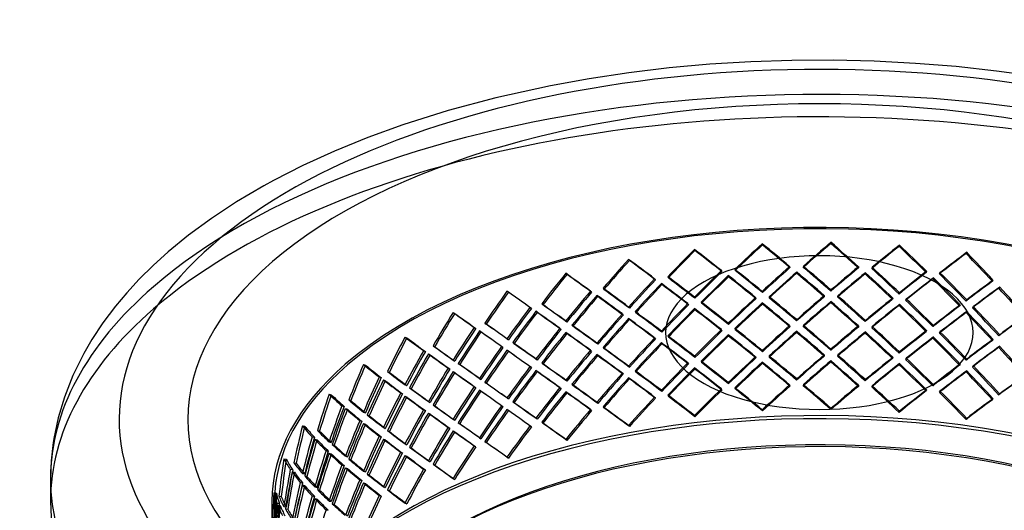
# Model space of a CAD drawing. Header units: millimetres. Extents: x -852 to 852, y -751 to 649.
# Tile 3 of 8: x -822 to 190, y 145 to 649. Entities that reach past the tile are written whole.
import ezdxf

# ---------------------------------------------------------------- set-up
doc = ezdxf.new("R2010")
doc.units = ezdxf.units.MM
doc.layers.add('HIDDEN', color=7, linetype='Continuous')
doc.layers.add('THICK', color=7, linetype='Continuous')

msp = doc.modelspace()

# ---------------------------------------------------------------- linework, layer by layer
at = {"layer": 'HIDDEN'}
for p, q in [((-58.8, 418.8), (-58.5, 417.6)), ((11.8, 420.3), (11.7, 419.1)), ((82.2, 417.4), (81.8, 416.1)), ((-128.4, 412.9), (-127.9, 411.7)), ((151.3, 410), (150.6, 408.8)), ((-196.1, 402.7), (-195.2, 401.6)), ((-30.6, 395.5), (-30.3, 394.2)), ((-16.5, 395.8), (-16.6, 394.5)), ((40, 395.2), (40, 393.9)), ((54.1, 394.6), (53.7, 393.3)), ((-260.6, 388.4), (-259.4, 387.3)), ((-155.8, 384.9), (-155.2, 383.7)), ((-100.8, 391.3), (-100.2, 390.1)), ((-93.6, 386), (-93.4, 384.8)), ((-86.8, 392.5), (-86.6, 391.3)), ((-23.4, 389.7), (-23.4, 388.5)), ((47.3, 389), (46.9, 387.7)), ((110, 390.4), (109.7, 389.2)), ((123.8, 389), (123.2, 387.8)), ((-169.3, 382.8), (-168.4, 381.7)), ((-162.4, 378), (-161.8, 376.7)), ((117.1, 383.8), (116.5, 382.6)), ((178.3, 381.4), (177.6, 380.2)), ((-321, 370.1), (-319.6, 369)), ((-235.2, 370.1), (-234.1, 369)), ((-228.6, 365.7), (-227.7, 364.5)), ((-222.3, 373), (-221.5, 371.8)), ((-58.8, 369.9), (-58.5, 368.6)), ((-51.7, 364.3), (-51.7, 363)), ((4.9, 365.4), (4.9, 364.2)), ((11.8, 371.3), (11.7, 370.1)), ((18.9, 365.3), (18.5, 364.1)), ((82.2, 368.4), (81.8, 367.1)), ((185.2, 374.3), (184.2, 373.1)), ((-285.3, 357), (-284.2, 355.9)), ((-135.1, 357.2), (-134.5, 356)), ((-128.4, 364), (-127.9, 362.7)), ((-121.5, 358.8), (-121.2, 357.6)), ((-65.6, 363.5), (-65.3, 362.3)), ((-58.8, 358), (-58.5, 356.7)), ((11.8, 359.5), (11.7, 358.2)), ((75.4, 362.9), (75, 361.7)), ((82.2, 356.5), (81.8, 355.3)), ((89.2, 361.9), (88.6, 360.7)), ((144.7, 356), (144, 354.8)), ((151.3, 361), (150.6, 359.8)), ((158.1, 354.1), (157.2, 353)), ((-376.4, 348.1), (-374.7, 347.2)), ((-297.4, 353.4), (-296, 352.3)), ((-291.2, 349.3), (-290.1, 348.2)), ((-202.5, 346.6), (-201.6, 345.4)), ((-196.1, 353.8), (-195.2, 352.6)), ((-189.4, 349), (-188.8, 347.8)), ((-128.4, 352.1), (-127.9, 350.9)), ((151.3, 349.2), (150.6, 348)), ((-343.8, 337.2), (-342.4, 336.2)), ((-260.6, 339.4), (-259.4, 338.3)), ((-254.3, 335.1), (-253.4, 333.9)), ((-196.1, 341.9), (-195.2, 340.7)), ((-93.6, 337), (-93.4, 335.8)), ((-30.6, 334.6), (-30.3, 333.4)), ((-23.4, 340.7), (-23.4, 339.5)), ((-16.5, 334.9), (-16.6, 333.7)), ((40, 334.3), (40, 333.1)), ((47.3, 340), (46.9, 338.7)), ((117.1, 334.8), (116.5, 333.6)), ((-354.9, 332.8), (-353.2, 331.9)), ((-349.2, 329.2), (-347.8, 328.1)), ((-266.7, 331.8), (-265.5, 330.7)), ((-260.6, 327.5), (-259.4, 326.4)), ((-162.4, 329), (-161.8, 327.8)), ((-155.8, 324), (-155.2, 322.8)), ((-100.8, 330.5), (-100.2, 329.3)), ((-93.6, 325.2), (-93.4, 323.9)), ((-86.8, 331.7), (-86.6, 330.4)), ((-23.4, 328.9), (-23.4, 327.6)), ((47.3, 328.1), (46.9, 326.9)), ((54.1, 333.7), (53.7, 332.5)), ((110, 329.6), (109.7, 328.4)), ((123.8, 328.1), (123.2, 326.9)), ((185.2, 325.3), (184.2, 324.1)), ((-425.8, 322.9), (-423.9, 322.1)), ((-396.9, 313.9), (-395.2, 313)), ((-321, 321.1), (-319.6, 320.1)), ((-315.1, 317.2), (-314, 316.1)), ((-228.6, 316.7), (-227.7, 315.5)), ((-169.3, 322), (-168.4, 320.8)), ((-162.4, 317.1), (-161.8, 315.9)), ((117.1, 322.9), (116.5, 321.7)), ((178.3, 320.5), (177.6, 319.3)), ((-406.8, 308.9), (-404.9, 308.1)), ((-401.8, 305.5), (-400.1, 304.6)), ((-326.6, 313.2), (-325.2, 312.2)), ((-321, 309.2), (-319.6, 308.2)), ((-235.2, 309.3), (-234.1, 308.2)), ((-228.6, 304.8), (-227.7, 303.6)), ((-222.3, 312.1), (-221.5, 311)), ((-58.8, 309), (-58.5, 307.8)), ((4.9, 304.6), (4.9, 303.3)), ((11.8, 310.5), (11.7, 309.2)), ((18.9, 304.4), (18.5, 303.2)), ((82.2, 307.5), (81.8, 306.3)), ((185.2, 313.4), (184.2, 312.3)), ((-468.5, 294.8), (-466.4, 294.1)), ((-376.4, 299.2), (-374.7, 298.2)), ((-371.1, 295.6), (-369.6, 294.6)), ((-291.2, 300.3), (-290.1, 299.2)), ((-285.3, 296.2), (-284.2, 295.1)), ((-135.1, 296.4), (-134.5, 295.2)), ((-128.4, 303.1), (-127.9, 301.9)), ((-121.5, 298), (-121.2, 296.7)), ((-65.6, 302.7), (-65.3, 301.4)), ((-58.8, 297.1), (-58.5, 295.9)), ((-51.7, 303.4), (-51.7, 302.2)), ((11.8, 298.6), (11.7, 297.4)), ((75.4, 302.1), (75, 300.8)), ((82.2, 295.6), (81.8, 294.4)), ((89.2, 301), (88.6, 299.8)), ((144.7, 295.1), (144, 293.9)), ((151.3, 300.2), (150.6, 299)), ((-443.7, 287.5), (-441.9, 286.7)), ((-381.5, 290.9), (-379.8, 290)), ((-376.4, 287.3), (-374.7, 286.4)), ((-297.4, 292.5), (-296, 291.5)), ((-291.2, 288.5), (-290.1, 287.4)), ((-202.5, 285.8), (-201.6, 284.6)), ((-196.1, 292.9), (-195.2, 291.7)), ((-189.4, 288.2), (-188.8, 287)), ((-128.4, 291.2), (-127.9, 290)), ((151.3, 288.3), (150.6, 287.1)), ((158.1, 293.3), (157.2, 292.1)), ((-452.3, 281.9), (-450.2, 281.2)), ((-447.9, 278.8), (-446, 278)), ((-425.8, 273.9), (-423.9, 273.1)), ((-349.2, 280.2), (-347.8, 279.2)), ((-343.8, 276.4), (-342.4, 275.3)), ((-260.6, 278.5), (-259.4, 277.4)), ((-254.3, 274.2), (-253.4, 273.1)), ((-196.1, 281), (-195.2, 279.9)), ((-93.6, 276.2), (-93.4, 274.9)), ((-30.6, 273.8), (-30.3, 272.5)), ((-23.4, 279.9), (-23.4, 278.6)), ((-16.5, 274.1), (-16.6, 272.8)), ((40, 273.5), (40, 272.2)), ((47.3, 279.1), (46.9, 277.9)), ((117.1, 273.9), (116.5, 272.7)), ((-503.8, 264.2), (-501.6, 263.6)), ((-430.3, 265.4), (-428.4, 264.6)), ((-421.1, 270.7), (-419.4, 269.7)), ((-354.9, 272), (-353.2, 271.1)), ((-349.2, 268.3), (-347.8, 267.3)), ((-266.7, 271), (-265.5, 269.9)), ((-260.6, 266.7), (-259.4, 265.6)), ((-162.4, 268.1), (-161.8, 266.9)), ((-155.8, 263.2), (-155.2, 262)), ((-100.8, 269.6), (-100.2, 268.4)), ((-86.8, 270.8), (-86.6, 269.6)), ((54.1, 272.9), (53.7, 271.6)), ((110, 268.7), (109.7, 267.5)), ((123.8, 267.3), (123.2, 266.1)), ((185.2, 264.4), (184.2, 263.3)), ((-483.6, 258.3), (-481.5, 257.6)), ((-425.8, 262), (-423.9, 261.2)), ((-401.8, 256.6), (-400.1, 255.6)), ((-396.9, 253.1), (-395.2, 252.1)), ((-321, 260.2), (-319.6, 259.2)), ((-315.1, 256.3), (-314, 255.2)), ((-228.6, 255.8), (-227.7, 254.7)), ((-169.3, 261.1), (-168.4, 260)), ((178.3, 259.7), (177.6, 258.5)), ((-490.6, 252.2), (-488.4, 251.6)), ((-487, 249.4), (-485, 248.7)), ((-468.5, 245.8), (-466.4, 245.1)), ((-464.5, 242.8), (-462.6, 242)), ((-406.8, 248), (-404.9, 247.2)), ((-401.8, 244.7), (-400.1, 243.8)), ((-326.6, 252.3), (-325.2, 251.3)), ((-321, 248.4), (-319.6, 247.3)), ((-235.2, 248.4), (-234.1, 247.3)), ((-222.3, 251.3), (-221.5, 250.1)), ((-58.8, 248.1), (-58.5, 246.9)), ((11.8, 249.6), (11.7, 248.4)), ((82.2, 246.7), (81.8, 245.4)), ((-472.3, 237), (-470.2, 236.3)), ((-468.5, 233.9), (-466.4, 233.2)), ((-376.4, 238.3), (-374.7, 237.4)), ((-371.1, 234.7), (-369.6, 233.7)), ((-291.2, 239.5), (-290.1, 238.4)), ((-285.3, 235.3), (-284.2, 234.2)), ((-128.4, 242.3), (-127.9, 241)), ((151.3, 239.3), (150.6, 238.1)), ((-531.2, 231.6), (-528.9, 231.2)), ((-515.8, 226.9), (-513.5, 226.3)), ((-447.9, 229.8), (-446, 229)), ((-443.7, 226.6), (-441.9, 225.8)), ((-381.5, 230.1), (-379.8, 229.1)), ((-376.4, 226.4), (-374.7, 225.5)), ((-297.4, 231.7), (-296, 230.6)), ((-196.1, 232), (-195.2, 230.9)), ((-521.2, 220.4), (-518.9, 220)), ((-518.5, 217.8), (-516.2, 217.2)), ((-503.8, 215.2), (-501.6, 214.6)), ((-500.6, 212.4), (-498.5, 211.8)), ((-452.3, 221), (-450.2, 220.3)), ((-447.9, 218), (-446, 217.1)), ((-425.8, 213.1), (-423.9, 212.2)), ((-349.2, 219.3), (-347.8, 218.3)), ((-343.8, 215.5), (-342.4, 214.5)), ((-260.6, 217.7), (-259.4, 216.6)), ((-506.8, 206.2), (-504.6, 205.6)), ((-503.8, 203.3), (-501.6, 202.8)), ((-430.3, 204.5), (-428.4, 203.7)), ((-421.1, 209.8), (-419.4, 208.9)), ((-354.9, 211.1), (-353.2, 210.2)), ((-550.2, 197.6), (-547.8, 197.3)), ((-539.8, 193.7), (-537.5, 193.2)), ((-487, 200.4), (-485, 199.7)), ((-483.6, 197.4), (-481.5, 196.8)), ((-425.8, 201.2), (-423.9, 200.4)), ((-401.8, 195.7), (-400.1, 194.8)), ((-396.9, 192.2), (-395.2, 191.3)), ((-321, 199.4), (-319.6, 198.4)), ((-543.6, 186.9), (-541.2, 186.6)), ((-541.7, 184.4), (-539.4, 184)), ((-531.2, 182.6), (-528.9, 182.2)), ((-490.6, 191.3), (-488.4, 190.8)), ((-487, 188.5), (-485, 187.9)), ((-468.5, 184.9), (-466.4, 184.2)), ((-406.8, 187.2), (-404.9, 186.4)), ((-533.4, 173.5), (-531.1, 173)), ((-528.8, 180.1), (-526.6, 179.5)), ((-472.3, 176.1), (-470.2, 175.4)), ((-468.5, 173.1), (-466.4, 172.4)), ((-464.5, 182), (-462.6, 181.1)), ((-376.4, 177.4), (-374.7, 176.5)), ((-560.5, 162.7), (-558, 162.6)), ((-531.2, 170.8), (-528.9, 170.4)), ((-518.5, 168.8), (-516.2, 168.2)), ((-515.8, 166), (-513.5, 165.5)), ((-447.9, 169), (-446, 168.2)), ((-443.7, 165.8), (-441.9, 164.9)), ((-562.5, 154.2), (-562.5, 118.7)), ((-560, 154.2), (-560, 118.8)), ((-557.5, 152.2), (-555, 152.1)), ((-555.4, 159.2), (-552.9, 158.9)), ((-521.2, 159.5), (-518.9, 159.1)), ((-518.5, 156.9), (-516.2, 156.4)), ((-503.8, 154.3), (-501.6, 153.8)), ((-452.3, 160.1), (-450.2, 159.5)), ((-425.8, 152.2), (-423.9, 151.4)), ((-556.4, 149.9), (-554, 149.6)), ((-550.2, 148.6), (-547.8, 148.4)), ((-548.7, 146.2), (-546.3, 145.8)), ((-506.8, 145.3), (-504.6, 144.8)), ((-500.6, 151.6), (-498.5, 150.9))]:
    msp.add_line(p, q, dxfattribs=at)
for centre, major_axis, ratio, start_param, end_param in [((0, 177.1), (790, 0), 0.5, 1.047198, 2.617994), ((0, 154.2), (790, 0), 0.5, 0, 2.617994), ((0, 154.2), (-562.5, 0), 0.5, -3.141592, -0.523599), ((0, 154.2), (560, 0), 0.5, 0, 2.617994), ((0, 139.1), (534.8, 563.6), 0.309543, 1.360166, 1.410459), ((0, 139.1), (532.4, 561.1), 0.309543, 1.360166, 1.410684), ((0, 139.1), (550.1, -521.9), 0.225332, 1.835853, 1.886147), ((0, 139.1), (547.6, -519.6), 0.225332, 1.835629, 1.886147), ((0, 139.1), (542.4, 536.7), 0.259511, 1.298477, 1.348995), ((0, 139.1), (544.8, 539.1), 0.259511, 1.298477, 1.348771), ((0, 139.1), (539.4, -545), 0.276347, 1.771653, 1.822171), ((0, 139.1), (541.8, -547.5), 0.276347, 1.771878, 1.822171), ((0, 139.1), (549.8, 510.7), 0.207978, 1.233352, 1.28387), ((0, 139.1), (552.3, 513), 0.207978, 1.233352, 1.283645), ((0, 139.1), (528.4, -568.9), 0.325914, 1.711115, 1.761633), ((0, 139.1), (530.8, -571.4), 0.325914, 1.71134, 1.761633), ((0, 139.1), (521.8, 586.5), 0.358228, 1.418353, 1.468646), ((0, 139.1), (519.5, 583.9), 0.358228, 1.418353, 1.468871), ((0, 139.1), (556, -494.6), 0.172706, 1.90333, 1.953623), ((0, 139.1), (553.5, -492.4), 0.172706, 1.903105, 1.953623), ((0, 139.1), (555, 482.9), 0.154777, 1.16466, 1.215178), ((0, 139.1), (557.5, 485), 0.154777, 1.16466, 1.214953), ((0, 139.1), (514.4, -591.3), 0.37418, 1.654144, 1.704661), ((0, 139.1), (516.7, -593.9), 0.37418, 1.654368, 1.704661), ((0, 139.1), (505.5, 608.2), 0.405691, 1.472775, 1.523068), ((0, 139.1), (503.3, 605.5), 0.405691, 1.472775, 1.523293), ((0, 139.1), (559.8, -465.3), 0.118307, 1.974571, 2.024865), ((0, 139.1), (557.3, -463.2), 0.118307, 1.974347, 2.024865), ((0, 90.1), (534.8, 563.6), 0.309543, 1.309873, 1.360166), ((0, 90.1), (541.8, -547.5), 0.276347, 1.822171, 1.872464), ((0, 90.1), (544.8, 539.1), 0.259511, 1.248184, 1.298477), ((0, 90.1), (530.8, -571.4), 0.325914, 1.761633, 1.811927), ((0, 139.1), (485.5, 628.7), 0.451997, 1.522942, 1.573235), ((0, 139.1), (483.3, 625.9), 0.451997, 1.522942, 1.57346), ((0, 139.1), (561.9, -433.9), 0.062019, 2.050069, 2.100362), ((0, 139.1), (559.4, -431.9), 0.062019, 2.049844, 2.100362), ((0, 90.1), (556, -494.6), 0.172706, 1.953623, 2.003916), ((0, 90.1), (521.8, 586.5), 0.358228, 1.36806, 1.418353), ((0, 90.1), (519.5, 583.9), 0.358228, 1.367835, 1.418353), ((0, 139.1), (534.8, 563.6), 0.309543, 1.422666, 1.473137), ((0, 139.1), (532.4, 561.1), 0.309543, 1.422945, 1.473644), ((0, 78.3), (550.1, -521.9), 0.225332, 1.898334, 1.948646), ((0, 78.3), (547.6, -519.6), 0.225332, 1.898389, 1.948926), ((0, 90.1), (550.1, -521.9), 0.225332, 1.886147, 1.93644), ((0, 90.1), (547.6, -519.6), 0.225332, 1.886147, 1.936664), ((0, 90.1), (532.4, 561.1), 0.309543, 1.309648, 1.360166), ((0, 139.1), (544.8, 539.1), 0.259511, 1.360977, 1.411449), ((0, 139.1), (542.4, 536.7), 0.259511, 1.361257, 1.411955), ((0, 78.3), (541.8, -547.5), 0.276347, 1.834359, 1.884671), ((0, 78.3), (539.4, -545), 0.276347, 1.834413, 1.884951), ((0, 90.1), (539.4, -545), 0.276347, 1.822171, 1.872689), ((0, 90.1), (542.4, 536.7), 0.259511, 1.24796, 1.298477), ((0, 139.1), (549.8, 510.7), 0.207978, 1.296131, 1.34683), ((0, 139.1), (552.3, 513), 0.207978, 1.295852, 1.346323), ((0, 78.3), (528.4, -568.9), 0.325914, 1.773875, 1.824413), ((0, 78.3), (530.8, -571.4), 0.325914, 1.773821, 1.824133), ((0, 90.1), (528.4, -568.9), 0.325914, 1.761633, 1.812151), ((0, 90.1), (549.8, 510.7), 0.207978, 1.182834, 1.233352), ((0, 90.1), (552.3, 513), 0.207978, 1.183058, 1.233352), ((0, 90.1), (514.4, -591.3), 0.37418, 1.704661, 1.755179), ((0, 90.1), (516.7, -593.9), 0.37418, 1.704661, 1.754955), ((0, 177.1), (790, 0), 0.5, 2.617994, 3.141593), ((0, 90.1), (505.5, 608.2), 0.405691, 1.422482, 1.472775), ((0, 90.1), (503.3, 605.5), 0.405691, 1.422257, 1.472775), ((0, 139.1), (521.8, 586.5), 0.358228, 1.480853, 1.531324), ((0, 139.1), (519.5, 583.9), 0.358228, 1.481132, 1.531831), ((0, 78.3), (556, -494.6), 0.172706, 1.965811, 2.016123), ((0, 78.3), (553.5, -492.4), 0.172706, 1.965865, 2.016402), ((0, 90.1), (553.5, -492.4), 0.172706, 1.953623, 2.004141), ((0, 139.1), (555, 482.9), 0.154777, 1.227439, 1.278138), ((0, 139.1), (557.5, 485), 0.154777, 1.22716, 1.277631), ((0, 78.3), (514.4, -591.3), 0.37418, 1.716903, 1.767441), ((0, 78.3), (516.7, -593.9), 0.37418, 1.716849, 1.767161), ((0, 90.1), (555, 482.9), 0.154777, 1.114142, 1.16466), ((0, 90.1), (557.5, 485), 0.154777, 1.114367, 1.16466), ((0, 139.1), (461, 648.3), 0.497132, 1.568082, 1.618375), ((0, 139.1), (459, 645.4), 0.497132, 1.568082, 1.6186), ((0, 139.1), (562.5, -400), 0.003817, 2.130592, 2.180885), ((0, 139.1), (560, -398.2), 0.003817, 2.130368, 2.180885), ((0, 90.1), (485.5, 628.7), 0.451997, 1.472649, 1.522942), ((0, 90.1), (483.3, 625.9), 0.451997, 1.472424, 1.522942), ((0, 139.1), (505.5, 608.2), 0.405691, 1.535275, 1.585747), ((0, 139.1), (503.3, 605.5), 0.405691, 1.535555, 1.586253), ((0, 78.3), (559.8, -465.3), 0.118307, 2.037052, 2.087364), ((0, 78.3), (557.3, -463.2), 0.118307, 2.037107, 2.087644), ((0, 90.1), (559.8, -465.3), 0.118307, 2.024865, 2.075158), ((0, 90.1), (557.3, -463.2), 0.118307, 2.024865, 2.075382), ((0, 29.3), (541.8, -547.5), 0.276347, 1.884671, 1.935143), ((0, 90.1), (544.8, 539.1), 0.259511, 1.310665, 1.360977), ((0, 90.1), (542.4, 536.7), 0.259511, 1.310719, 1.361257), ((0, 29.3), (530.8, -571.4), 0.325914, 1.824133, 1.874605), ((0, 139.1), (558.2, 453.1), 0.099758, 1.154846, 1.205545), ((0, 139.1), (560.7, 455.1), 0.099758, 1.154567, 1.205038), ((0, 78.3), (497, -612.4), 0.421254, 1.663833, 1.71437), ((0, 78.3), (499.3, -615.1), 0.421254, 1.663778, 1.714091), ((0, 90.1), (561.9, -433.9), 0.062019, 2.100362, 2.150655), ((0, 90.1), (559.4, -431.9), 0.062019, 2.100362, 2.15088), ((0, 90.1), (521.8, 586.5), 0.358228, 1.430541, 1.480853), ((0, 90.1), (519.5, 583.9), 0.358228, 1.430595, 1.481132), ((0, 29.3), (550.1, -521.9), 0.225332, 1.948646, 1.999118), ((0, 29.3), (547.6, -519.6), 0.225332, 1.948926, 1.999624), ((0, 90.1), (534.8, 563.6), 0.309543, 1.372353, 1.422666), ((0, 90.1), (532.4, 561.1), 0.309543, 1.372408, 1.422945), ((0, 78.3), (534.8, 563.6), 0.309543, 1.360166, 1.410459), ((0, 78.3), (532.4, 561.1), 0.309543, 1.360166, 1.410684), ((0, 78.3), (550.1, -521.9), 0.225332, 1.835853, 1.886147), ((0, 78.3), (547.6, -519.6), 0.225332, 1.835629, 1.886147), ((0, 29.3), (539.4, -545), 0.276347, 1.884951, 1.935649), ((0, 78.3), (542.4, 536.7), 0.259511, 1.298477, 1.348995), ((0, 78.3), (544.8, 539.1), 0.259511, 1.298477, 1.348771), ((0, 78.3), (539.4, -545), 0.276347, 1.771653, 1.822171), ((0, 78.3), (541.8, -547.5), 0.276347, 1.771878, 1.822171), ((0, 29.3), (528.4, -568.9), 0.325914, 1.824413, 1.875111), ((0, 90.1), (549.8, 510.7), 0.207978, 1.245594, 1.296131), ((0, 90.1), (552.3, 513), 0.207978, 1.245539, 1.295852), ((0, 78.3), (549.8, 510.7), 0.207978, 1.233352, 1.28387), ((0, 78.3), (552.3, 513), 0.207978, 1.233352, 1.283645), ((0, 78.3), (528.4, -568.9), 0.325914, 1.711115, 1.761633), ((0, 78.3), (530.8, -571.4), 0.325914, 1.71134, 1.761633), ((0, 29.3), (514.4, -591.3), 0.37418, 1.767441, 1.818139), ((0, 29.3), (516.7, -593.9), 0.37418, 1.767161, 1.817633), ((0, 90.1), (555, 482.9), 0.154777, 1.176902, 1.227439), ((0, 90.1), (557.5, 485), 0.154777, 1.176847, 1.22716), ((0, 29.3), (499.3, -615.1), 0.421254, 1.714091, 1.764562), ((0, 154.2), (790, 0), 0.5, 2.617994, 3.141593), ((0, 139.1), (431.4, 667.3), 0.540949, 1.607067, 1.65736), ((0, 139.1), (429.5, 664.3), 0.540949, 1.607067, 1.657585), ((0, 139.1), (562.1, -363.4), 0.056131, -2.267564, -2.217271), ((0, 139.1), (559.6, -361.8), 0.056131, -2.267564, -2.217046), ((0, 90.1), (461, 648.3), 0.497132, 1.517789, 1.568082), ((0, 90.1), (459, 645.4), 0.497132, 1.517564, 1.568082), ((0, 139.1), (485.5, 628.7), 0.451997, 1.585442, 1.635913), ((0, 139.1), (483.3, 625.9), 0.451997, 1.585721, 1.63642), ((0, 78.3), (561.9, -433.9), 0.062019, 2.112549, 2.162862), ((0, 78.3), (559.4, -431.9), 0.062019, 2.112604, 2.163141), ((0, 90.1), (505.5, 608.2), 0.405691, 1.484963, 1.535275), ((0, 90.1), (503.3, 605.5), 0.405691, 1.485017, 1.535555), ((0, 29.3), (556, -494.6), 0.172706, 2.016123, 2.066595), ((0, 29.3), (553.5, -492.4), 0.172706, 2.016402, 2.067101), ((0, 78.3), (521.8, 586.5), 0.358228, 1.418353, 1.468646), ((0, 78.3), (519.5, 583.9), 0.358228, 1.418353, 1.468871), ((0, 78.3), (556, -494.6), 0.172706, 1.90333, 1.953623), ((0, 78.3), (553.5, -492.4), 0.172706, 1.903105, 1.953623), ((0, 78.3), (555, 482.9), 0.154777, 1.16466, 1.215178), ((0, 78.3), (557.5, 485), 0.154777, 1.16466, 1.214953), ((0, 78.3), (514.4, -591.3), 0.37418, 1.654144, 1.704661), ((0, 78.3), (516.7, -593.9), 0.37418, 1.654368, 1.704661), ((0, 29.3), (497, -612.4), 0.421254, 1.71437, 1.765069), ((0, 90.1), (560.7, 455.1), 0.099758, 1.104254, 1.154567), ((0, 90.1), (562.5, -400), 0.003817, 2.180885, 2.231179), ((0, 90.1), (560, -398.2), 0.003817, 2.180885, 2.231403), ((0, 29.3), (559.8, -465.3), 0.118307, 2.087364, 2.137836), ((0, 29.3), (557.3, -463.2), 0.118307, 2.087644, 2.138342), ((0, 78.3), (505.5, 608.2), 0.405691, 1.472775, 1.523068), ((0, 78.3), (503.3, 605.5), 0.405691, 1.472775, 1.523293), ((0, 78.3), (559.8, -465.3), 0.118307, 1.974571, 2.024865), ((0, 78.3), (557.3, -463.2), 0.118307, 1.974347, 2.024865), ((0, 29.3), (534.8, 563.6), 0.309543, 1.309873, 1.360166), ((0, 29.3), (541.8, -547.5), 0.276347, 1.822171, 1.872464), ((0, 29.3), (544.8, 539.1), 0.259511, 1.248184, 1.298477), ((0, 90.1), (558.2, 453.1), 0.099758, 1.104309, 1.154846), ((0, 90.1), (431.4, 667.3), 0.540949, 1.556774, 1.607067), ((0, 90.1), (429.5, 664.3), 0.540949, 1.556549, 1.607067), ((0, 139.1), (461, 648.3), 0.497132, 1.630582, 1.681053), ((0, 139.1), (459, 645.4), 0.497132, 1.630861, 1.68156), ((0, 78.3), (562.5, -400), 0.003817, 2.193073, 2.243385), ((0, 78.3), (560, -398.2), 0.003817, 2.193127, 2.243665), ((0, 90.1), (485.5, 628.7), 0.451997, 1.535129, 1.585442), ((0, 90.1), (483.3, 625.9), 0.451997, 1.535184, 1.585721), ((0, 78.3), (485.5, 628.7), 0.451997, 1.522942, 1.573235), ((0, 78.3), (483.3, 625.9), 0.451997, 1.522942, 1.57346), ((0, 78.3), (561.9, -433.9), 0.062019, 2.050069, 2.100362), ((0, 78.3), (559.4, -431.9), 0.062019, 2.049844, 2.100362), ((0, 29.3), (556, -494.6), 0.172706, 1.953623, 2.003916), ((0, 29.3), (521.8, 586.5), 0.358228, 1.36806, 1.418353), ((0, 29.3), (519.5, 583.9), 0.358228, 1.367835, 1.418353), ((0, 78.3), (534.8, 563.6), 0.309543, 1.422666, 1.473137), ((0, 78.3), (532.4, 561.1), 0.309543, 1.422945, 1.473644), ((0, 17.4), (550.1, -521.9), 0.225332, 1.898334, 1.948646), ((0, 17.4), (547.6, -519.6), 0.225332, 1.898389, 1.948926), ((0, 29.3), (550.1, -521.9), 0.225332, 1.886147, 1.93644), ((0, 29.3), (547.6, -519.6), 0.225332, 1.886147, 1.936664), ((0, 29.3), (532.4, 561.1), 0.309543, 1.309648, 1.360166), ((0, 78.3), (544.8, 539.1), 0.259511, 1.360977, 1.411449), ((0, 78.3), (542.4, 536.7), 0.259511, 1.361257, 1.411955), ((0, 17.4), (541.8, -547.5), 0.276347, 1.834359, 1.884671), ((0, 17.4), (539.4, -545), 0.276347, 1.834413, 1.884951), ((0, 29.3), (539.4, -545), 0.276347, 1.822171, 1.872689), ((0, 29.3), (542.4, 536.7), 0.259511, 1.24796, 1.298477), ((0, 78.3), (549.8, 510.7), 0.207978, 1.296131, 1.34683), ((0, 78.3), (552.3, 513), 0.207978, 1.295852, 1.346323), ((0, 17.4), (528.4, -568.9), 0.325914, 1.773875, 1.824413), ((0, 17.4), (530.8, -571.4), 0.325914, 1.773821, 1.824133), ((0, 29.3), (528.4, -568.9), 0.325914, 1.761633, 1.812151), ((0, 29.3), (530.8, -571.4), 0.325914, 1.761633, 1.811927), ((0, 29.3), (549.8, 510.7), 0.207978, 1.182834, 1.233352), ((0, 29.3), (552.3, 513), 0.207978, 1.183058, 1.233352), ((0, 29.3), (514.4, -591.3), 0.37418, 1.704661, 1.755179), ((0, 29.3), (516.7, -593.9), 0.37418, 1.704661, 1.754955), ((0, 139.1), (395.4, 686.1), 0.58311, 1.638313, 1.688606), ((0, 139.1), (393.7, 683), 0.58311, 1.638313, 1.68883), ((0, 139.1), (561.2, -323.5), 0.117313, -2.361982, -2.311689), ((0, 139.1), (558.7, -322), 0.117313, -2.361982, -2.311464), ((0, 90.1), (562.1, -363.4), 0.056131, -2.317857, -2.267564), ((0, 29.3), (561.9, -433.9), 0.062019, 2.162862, 2.213333), ((0, 29.3), (559.4, -431.9), 0.062019, 2.163141, 2.21384), ((0, 29.3), (505.5, 608.2), 0.405691, 1.422482, 1.472775), ((0, 29.3), (503.3, 605.5), 0.405691, 1.422257, 1.472775), ((0, 78.3), (521.8, 586.5), 0.358228, 1.480853, 1.531324), ((0, 78.3), (519.5, 583.9), 0.358228, 1.481132, 1.531831), ((0, 17.4), (556, -494.6), 0.172706, 1.965811, 2.016123), ((0, 17.4), (553.5, -492.4), 0.172706, 1.965865, 2.016402), ((0, 29.3), (553.5, -492.4), 0.172706, 1.953623, 2.004141), ((0, 78.3), (555, 482.9), 0.154777, 1.227439, 1.278138), ((0, 78.3), (557.5, 485), 0.154777, 1.22716, 1.277631), ((0, 17.4), (514.4, -591.3), 0.37418, 1.716903, 1.767441), ((0, 17.4), (516.7, -593.9), 0.37418, 1.716849, 1.767161), ((0, 29.3), (555, 482.9), 0.154777, 1.114142, 1.16466), ((0, 29.3), (557.5, 485), 0.154777, 1.114367, 1.16466), ((0, 90.1), (395.4, 686.1), 0.58311, 1.588019, 1.638313), ((0, 90.1), (393.7, 683), 0.58311, 1.587795, 1.638313), ((0, 139.1), (431.4, 667.3), 0.540949, 1.669567, 1.720038), ((0, 139.1), (429.5, 664.3), 0.540949, 1.669846, 1.720545), ((0, 78.3), (562.1, -363.4), 0.056131, -2.330064, -2.279751), ((0, 78.3), (559.6, -361.8), 0.056131, -2.330343, -2.279806), ((0, 90.1), (559.6, -361.8), 0.056131, -2.318082, -2.267564), ((0, 90.1), (461, 648.3), 0.497132, 1.580269, 1.630582), ((0, 90.1), (459, 645.4), 0.497132, 1.580324, 1.630861), ((0, 78.3), (461, 648.3), 0.497132, 1.568082, 1.618375), ((0, 78.3), (459, 645.4), 0.497132, 1.568082, 1.6186), ((0, 78.3), (562.5, -400), 0.003817, 2.130592, 2.180885), ((0, 78.3), (560, -398.2), 0.003817, 2.130368, 2.180885), ((0, 29.3), (485.5, 628.7), 0.451997, 1.472649, 1.522942), ((0, 29.3), (483.3, 625.9), 0.451997, 1.472424, 1.522942), ((0, 78.3), (505.5, 608.2), 0.405691, 1.535275, 1.585747), ((0, 78.3), (503.3, 605.5), 0.405691, 1.535555, 1.586253), ((0, 17.4), (559.8, -465.3), 0.118307, 2.037052, 2.087364), ((0, 17.4), (557.3, -463.2), 0.118307, 2.037107, 2.087644), ((0, 29.3), (559.8, -465.3), 0.118307, 2.024865, 2.075158), ((0, 29.3), (557.3, -463.2), 0.118307, 2.024865, 2.075382), ((0, 29.3), (544.8, 539.1), 0.259511, 1.310665, 1.360977), ((0, -31.6), (530.8, -571.4), 0.325914, 1.824133, 1.874605), ((0, 78.3), (558.2, 453.1), 0.099758, 1.154846, 1.205545), ((0, 78.3), (560.7, 455.1), 0.099758, 1.154567, 1.205038), ((0, 17.4), (497, -612.4), 0.421254, 1.663833, 1.71437), ((0, 17.4), (499.3, -615.1), 0.421254, 1.663778, 1.714091), ((0, 154.2), (-562.5, 0), 0.5, -0.523599, 0), ((0, 154.2), (560, 0), 0.5, 2.617994, 3.141593), ((0, 139.1), (351.6, 704.7), 0.62298, 1.659687, 1.709981), ((0, 139.1), (350.1, 701.6), 0.62298, 1.659687, 1.710205), ((0, 139.1), (560.3, -279.6), 0.178617, -2.466271, -2.415978), ((0, 139.1), (557.8, -278.3), 0.178617, -2.466271, -2.415753), ((0, 29.3), (562.5, -400), 0.003817, 2.243385, 2.293857), ((0, 29.3), (560, -398.2), 0.003817, 2.243665, 2.294363), ((0, 29.3), (561.9, -433.9), 0.062019, 2.100362, 2.150655), ((0, 29.3), (559.4, -431.9), 0.062019, 2.100362, 2.15088), ((0, 29.3), (521.8, 586.5), 0.358228, 1.430541, 1.480853), ((0, 29.3), (519.5, 583.9), 0.358228, 1.430595, 1.481132), ((0, -31.6), (550.1, -521.9), 0.225332, 1.948646, 1.999118), ((0, -31.6), (547.6, -519.6), 0.225332, 1.948926, 1.999624), ((0, 29.3), (534.8, 563.6), 0.309543, 1.372353, 1.422666), ((0, 29.3), (532.4, 561.1), 0.309543, 1.372408, 1.422945), ((0, 17.4), (534.8, 563.6), 0.309543, 1.360166, 1.410459), ((0, 17.4), (532.4, 561.1), 0.309543, 1.360166, 1.410684), ((0, 17.4), (550.1, -521.9), 0.225332, 1.835853, 1.886147), ((0, 17.4), (547.6, -519.6), 0.225332, 1.835629, 1.886147), ((0, -31.6), (541.8, -547.5), 0.276347, 1.884671, 1.935143), ((0, -31.6), (539.4, -545), 0.276347, 1.884951, 1.935649), ((0, 29.3), (542.4, 536.7), 0.259511, 1.310719, 1.361257), ((0, 17.4), (542.4, 536.7), 0.259511, 1.298477, 1.348995), ((0, 17.4), (544.8, 539.1), 0.259511, 1.298477, 1.348771), ((0, 17.4), (539.4, -545), 0.276347, 1.771653, 1.822171), ((0, 17.4), (541.8, -547.5), 0.276347, 1.771878, 1.822171), ((0, -31.6), (528.4, -568.9), 0.325914, 1.824413, 1.875111), ((0, 29.3), (549.8, 510.7), 0.207978, 1.245594, 1.296131), ((0, 29.3), (552.3, 513), 0.207978, 1.245539, 1.295852), ((0, 17.4), (549.8, 510.7), 0.207978, 1.233352, 1.28387), ((0, 17.4), (552.3, 513), 0.207978, 1.233352, 1.283645), ((0, 17.4), (528.4, -568.9), 0.325914, 1.711115, 1.761633), ((0, 17.4), (530.8, -571.4), 0.325914, 1.71134, 1.761633), ((0, -31.6), (514.4, -591.3), 0.37418, 1.767441, 1.818139), ((0, -31.6), (516.7, -593.9), 0.37418, 1.767161, 1.817633), ((0, 29.3), (555, 482.9), 0.154777, 1.176902, 1.227439), ((0, 29.3), (557.5, 485), 0.154777, 1.176847, 1.22716), ((0, 90.1), (561.2, -323.5), 0.117313, -2.412275, -2.361982), ((0, 90.1), (558.7, -322), 0.117313, -2.4125, -2.361982), ((0, 90.1), (431.4, 667.3), 0.540949, 1.619255, 1.669567), ((0, 90.1), (429.5, 664.3), 0.540949, 1.619309, 1.669846), ((0, 78.3), (431.4, 667.3), 0.540949, 1.607067, 1.65736), ((0, 78.3), (429.5, 664.3), 0.540949, 1.607067, 1.657585), ((0, 78.3), (562.1, -363.4), 0.056131, -2.267564, -2.217271), ((0, 78.3), (559.6, -361.8), 0.056131, -2.267564, -2.217046), ((0, 29.3), (461, 648.3), 0.497132, 1.517789, 1.568082), ((0, 29.3), (459, 645.4), 0.497132, 1.517564, 1.568082), ((0, 78.3), (485.5, 628.7), 0.451997, 1.585442, 1.635913), ((0, 78.3), (483.3, 625.9), 0.451997, 1.585721, 1.63642), ((0, 17.4), (561.9, -433.9), 0.062019, 2.112549, 2.162862), ((0, 17.4), (559.4, -431.9), 0.062019, 2.112604, 2.163141), ((0, 29.3), (505.5, 608.2), 0.405691, 1.484963, 1.535275), ((0, 29.3), (503.3, 605.5), 0.405691, 1.485017, 1.535555), ((0, -31.6), (556, -494.6), 0.172706, 2.016123, 2.066595), ((0, -31.6), (553.5, -492.4), 0.172706, 2.016402, 2.067101), ((0, 17.4), (521.8, 586.5), 0.358228, 1.418353, 1.468646), ((0, 17.4), (519.5, 583.9), 0.358228, 1.418353, 1.468871), ((0, 17.4), (556, -494.6), 0.172706, 1.90333, 1.953623), ((0, 17.4), (553.5, -492.4), 0.172706, 1.903105, 1.953623), ((0, 17.4), (555, 482.9), 0.154777, 1.16466, 1.215178), ((0, 17.4), (557.5, 485), 0.154777, 1.16466, 1.214953), ((0, 17.4), (514.4, -591.3), 0.37418, 1.654144, 1.704661), ((0, 17.4), (516.7, -593.9), 0.37418, 1.654368, 1.704661), ((0, -31.6), (497, -612.4), 0.421254, 1.71437, 1.765069), ((0, -31.6), (499.3, -615.1), 0.421254, 1.714091, 1.764562), ((0, 29.3), (560.7, 455.1), 0.099758, 1.104254, 1.154567), ((0, 90.1), (351.6, 704.7), 0.62298, 1.609394, 1.659687), ((0, 90.1), (350.1, 701.6), 0.62298, 1.60917, 1.659687), ((0, 139.1), (395.4, 686.1), 0.58311, 1.700812, 1.751284), ((0, 139.1), (393.7, 683), 0.58311, 1.701092, 1.75179), ((0, 78.3), (561.2, -323.5), 0.117313, -2.424482, -2.37417), ((0, 78.3), (558.7, -322), 0.117313, -2.424761, -2.374224), ((0, 29.3), (562.5, -400), 0.003817, 2.180885, 2.231179), ((0, 29.3), (560, -398.2), 0.003817, 2.180885, 2.231403), ((0, -31.6), (559.8, -465.3), 0.118307, 2.087364, 2.137836), ((0, 17.4), (505.5, 608.2), 0.405691, 1.472775, 1.523068), ((0, 17.4), (503.3, 605.5), 0.405691, 1.472775, 1.523293), ((0, 17.4), (559.8, -465.3), 0.118307, 1.974571, 2.024865), ((0, 17.4), (557.3, -463.2), 0.118307, 1.974347, 2.024865), ((0, -31.6), (534.8, 563.6), 0.309543, 1.309873, 1.360166), ((0, -31.6), (541.8, -547.5), 0.276347, 1.822171, 1.872464), ((0, -31.6), (544.8, 539.1), 0.259511, 1.248184, 1.298477), ((0, 29.3), (558.2, 453.1), 0.099758, 1.104309, 1.154846), ((0, 139.1), (-298.1, -723.3), 0.659487, -1.473049, -1.422756), ((0, 139.1), (-296.8, -720.1), 0.659487, -1.473049, -1.422531), ((0, 139.1), (-559.8, 230.7), 0.23795, 0.558514, 0.608807), ((0, 139.1), (-557.3, 229.7), 0.23795, 0.558514, 0.609032), ((0, -37.9), (-560, 0), 0.5, -3.141592, -0.523599), ((0, 90.1), (395.4, 686.1), 0.58311, 1.6505, 1.700812), ((0, 90.1), (393.7, 683), 0.58311, 1.650554, 1.701092), ((0, 29.3), (562.1, -363.4), 0.056131, -2.380535, -2.330064), ((0, 29.3), (559.6, -361.8), 0.056131, -2.381042, -2.330343), ((0, 29.3), (431.4, 667.3), 0.540949, 1.556774, 1.607067), ((0, 29.3), (429.5, 664.3), 0.540949, 1.556549, 1.607067), ((0, 78.3), (461, 648.3), 0.497132, 1.630582, 1.681053), ((0, 78.3), (459, 645.4), 0.497132, 1.630861, 1.68156), ((0, 17.4), (562.5, -400), 0.003817, 2.193073, 2.243385), ((0, 17.4), (560, -398.2), 0.003817, 2.193127, 2.243665), ((0, 29.3), (485.5, 628.7), 0.451997, 1.535129, 1.585442), ((0, 29.3), (483.3, 625.9), 0.451997, 1.535184, 1.585721), ((0, 17.4), (485.5, 628.7), 0.451997, 1.522942, 1.573235), ((0, 17.4), (483.3, 625.9), 0.451997, 1.522942, 1.57346), ((0, 17.4), (561.9, -433.9), 0.062019, 2.050069, 2.100362), ((0, 17.4), (559.4, -431.9), 0.062019, 2.049844, 2.100362), ((0, -31.6), (557.3, -463.2), 0.118307, 2.087644, 2.138342), ((0, -31.6), (556, -494.6), 0.172706, 1.953623, 2.003916), ((0, -31.6), (521.8, 586.5), 0.358228, 1.36806, 1.418353), ((0, -31.6), (519.5, 583.9), 0.358228, 1.367835, 1.418353), ((0, -31.6), (550.1, -521.9), 0.225332, 1.886147, 1.93644), ((0, -31.6), (547.6, -519.6), 0.225332, 1.886147, 1.936664), ((0, -31.6), (532.4, 561.1), 0.309543, 1.309648, 1.360166), ((0, -31.6), (539.4, -545), 0.276347, 1.822171, 1.872689), ((0, -31.6), (542.4, 536.7), 0.259511, 1.24796, 1.298477), ((0, -31.6), (528.4, -568.9), 0.325914, 1.761633, 1.812151), ((0, -31.6), (530.8, -571.4), 0.325914, 1.761633, 1.811927), ((0, -31.6), (549.8, 510.7), 0.207978, 1.182834, 1.233352), ((0, -31.6), (552.3, 513), 0.207978, 1.183058, 1.233352), ((0, -31.6), (514.4, -591.3), 0.37418, 1.704661, 1.755179), ((0, -31.6), (516.7, -593.9), 0.37418, 1.704661, 1.754955), ((0, -42.3), (-562.5, 0), 0.5, -3.141592, -0.523599), ((0, 90.1), (560.3, -279.6), 0.178617, -2.516564, -2.466271), ((0, 90.1), (557.8, -278.3), 0.178617, -2.516789, -2.466271), ((0, 78.3), (395.4, 686.1), 0.58311, 1.638313, 1.688606), ((0, 78.3), (393.7, 683), 0.58311, 1.638313, 1.68883), ((0, 78.3), (561.2, -323.5), 0.117313, -2.361982, -2.311689), ((0, 78.3), (558.7, -322), 0.117313, -2.361982, -2.311464), ((0, 29.3), (562.1, -363.4), 0.056131, -2.317857, -2.267564), ((0, -31.6), (561.9, -433.9), 0.062019, 2.162862, 2.213333), ((0, -31.6), (559.4, -431.9), 0.062019, 2.163141, 2.21384), ((0, -31.6), (505.5, 608.2), 0.405691, 1.422482, 1.472775), ((0, -31.6), (503.3, 605.5), 0.405691, 1.422257, 1.472775), ((0, -31.6), (553.5, -492.4), 0.172706, 1.953623, 2.004141), ((0, -31.6), (555, 482.9), 0.154777, 1.114142, 1.16466), ((0, -31.6), (557.5, 485), 0.154777, 1.114367, 1.16466), ((0, 90.1), (-298.1, -723.3), 0.659487, -1.523343, -1.473049), ((0, 90.1), (-296.8, -720.1), 0.659487, -1.523567, -1.473049), ((0, 139.1), (351.6, 704.7), 0.62298, 1.722519, 1.772659), ((0, 139.1), (350.1, 701.6), 0.62298, 1.722519, 1.773165), ((0, 78.3), (560.3, -279.6), 0.178617, -2.528771, -2.478458), ((0, 78.3), (557.8, -278.3), 0.178617, -2.52905, -2.478513), ((0, 29.3), (561.2, -323.5), 0.117313, -2.474954, -2.424482), ((0, 29.3), (395.4, 686.1), 0.58311, 1.588019, 1.638313), ((0, 29.3), (393.7, 683), 0.58311, 1.587795, 1.638313), ((0, 78.3), (431.4, 667.3), 0.540949, 1.669567, 1.720038), ((0, 78.3), (429.5, 664.3), 0.540949, 1.669846, 1.720545), ((0, 17.4), (562.1, -363.4), 0.056131, -2.330064, -2.279751), ((0, 17.4), (559.6, -361.8), 0.056131, -2.330343, -2.279806), ((0, 29.3), (559.6, -361.8), 0.056131, -2.318082, -2.267564), ((0, 29.3), (461, 648.3), 0.497132, 1.580269, 1.630582), ((0, 29.3), (459, 645.4), 0.497132, 1.580324, 1.630861), ((0, 17.4), (461, 648.3), 0.497132, 1.568082, 1.618375), ((0, 17.4), (459, 645.4), 0.497132, 1.568082, 1.6186), ((0, 17.4), (562.5, -400), 0.003817, 2.130592, 2.180885), ((0, 17.4), (560, -398.2), 0.003817, 2.130368, 2.180885), ((0, -31.6), (485.5, 628.7), 0.451997, 1.472649, 1.522942), ((0, -31.6), (483.3, 625.9), 0.451997, 1.472424, 1.522942), ((0, -31.6), (559.8, -465.3), 0.118307, 2.024865, 2.075158), ((0, -31.6), (557.3, -463.2), 0.118307, 2.024865, 2.075382), ((0, 90.1), (351.6, 704.7), 0.62298, 1.671875, 1.722187), ((0, 90.1), (350.1, 701.6), 0.62298, 1.671929, 1.722467), ((0, 78.3), (351.6, 704.7), 0.62298, 1.659687, 1.709981), ((0, 78.3), (350.1, 701.6), 0.62298, 1.659687, 1.710205), ((0, 78.3), (560.3, -279.6), 0.178617, -2.466271, -2.415978), ((0, 78.3), (557.8, -278.3), 0.178617, -2.466271, -2.415753), ((0, 29.3), (558.7, -322), 0.117313, -2.47546, -2.424761), ((0, -37.9), (-500, 0), 0.5, -3.141592, -0.523599), ((0, -31.6), (562.5, -400), 0.003817, 2.243385, 2.293857), ((0, -31.6), (560, -398.2), 0.003817, 2.243665, 2.294363), ((0, -31.6), (561.9, -433.9), 0.062019, 2.100362, 2.150655), ((0, -31.6), (559.4, -431.9), 0.062019, 2.100362, 2.15088), ((0, 139.1), (-232.7, -741.2), 0.690967, -1.479459, -1.429166), ((0, 139.1), (-231.6, -737.9), 0.690967, -1.479459, -1.428942), ((0, 139.1), (-560.2, 175.8), 0.291768, 0.42644, 0.476733), ((0, 139.1), (-557.7, 175.1), 0.291768, 0.42644, 0.476958), ((0, 90.1), (-559.8, 230.7), 0.23795, 0.508221, 0.558514), ((0, 90.1), (-557.3, 229.7), 0.23795, 0.507996, 0.558514), ((0, 29.3), (561.2, -323.5), 0.117313, -2.412275, -2.361982), ((0, 29.3), (558.7, -322), 0.117313, -2.4125, -2.361982), ((0, -42.3), (-505, 0), 0.5, -3.141592, -0.523599), ((0, 29.3), (431.4, 667.3), 0.540949, 1.619255, 1.669567), ((0, 29.3), (429.5, 664.3), 0.540949, 1.619309, 1.669846), ((0, 17.4), (431.4, 667.3), 0.540949, 1.607067, 1.65736), ((0, 17.4), (429.5, 664.3), 0.540949, 1.607067, 1.657585), ((0, 17.4), (562.1, -363.4), 0.056131, -2.267564, -2.217271), ((0, 17.4), (559.6, -361.8), 0.056131, -2.267564, -2.217046), ((0, -31.6), (461, 648.3), 0.497132, 1.517789, 1.568082), ((0, -31.6), (459, 645.4), 0.497132, 1.517564, 1.568082), ((0, 90.1), (-232.7, -741.2), 0.690967, -1.529753, -1.479459), ((0, 90.1), (-231.6, -737.9), 0.690967, -1.529977, -1.479459), ((0, 139.1), (-298.1, -723.3), 0.659487, -1.410549, -1.360078), ((0, 139.1), (-296.8, -720.1), 0.659487, -1.41027, -1.359571), ((0, 78.3), (-559.8, 230.7), 0.23795, 0.496014, 0.546326), ((0, 78.3), (-557.3, 229.7), 0.23795, 0.495735, 0.546272), ((0, 29.3), (560.3, -279.6), 0.178617, -2.579242, -2.529103), ((0, 29.3), (351.6, 704.7), 0.62298, 1.609394, 1.659687), ((0, 29.3), (350.1, 701.6), 0.62298, 1.60917, 1.659687), ((0, 78.3), (395.4, 686.1), 0.58311, 1.700812, 1.751284), ((0, 78.3), (393.7, 683), 0.58311, 1.701092, 1.75179), ((0, 17.4), (561.2, -323.5), 0.117313, -2.424482, -2.37417), ((0, 17.4), (558.7, -322), 0.117313, -2.424761, -2.374224), ((0, -31.6), (562.5, -400), 0.003817, 2.180885, 2.231179), ((0, -31.6), (560, -398.2), 0.003817, 2.180885, 2.231403), ((0, 90.1), (-298.1, -723.3), 0.659487, -1.460862, -1.410549), ((0, 90.1), (-296.8, -720.1), 0.659487, -1.460807, -1.41027), ((0, 78.3), (-298.1, -723.3), 0.659487, -1.473049, -1.422756), ((0, 78.3), (-296.8, -720.1), 0.659487, -1.473049, -1.422531), ((0, 78.3), (-559.8, 230.7), 0.23795, 0.558514, 0.608807), ((0, 78.3), (-557.3, 229.7), 0.23795, 0.558514, 0.609032), ((0, 29.3), (557.8, -278.3), 0.178617, -2.579749, -2.529103), ((0, 29.3), (395.4, 686.1), 0.58311, 1.6505, 1.700812), ((0, 29.3), (393.7, 683), 0.58311, 1.650554, 1.701092), ((0, -31.6), (562.1, -363.4), 0.056131, -2.380535, -2.330064), ((0, -31.6), (559.6, -361.8), 0.056131, -2.381042, -2.330343), ((0, -31.6), (431.4, 667.3), 0.540949, 1.556774, 1.607067), ((0, -31.6), (429.5, 664.3), 0.540949, 1.556549, 1.607067), ((0, 139.1), (-154.1, -756.5), 0.715103, -1.502688, -1.452395), ((0, 139.1), (-153.4, -753.1), 0.715103, -1.502688, -1.45217), ((0, 139.1), (-561.2, 114.3), 0.334818, 0.277548, 0.327841), ((0, 139.1), (-558.7, 113.8), 0.334818, 0.277548, 0.328066), ((0, 90.1), (-560.2, 175.8), 0.291768, 0.376147, 0.42644), ((0, 90.1), (-557.7, 175.1), 0.291768, 0.375922, 0.42644), ((0, 29.3), (560.3, -279.6), 0.178617, -2.516564, -2.466271), ((0, 29.3), (557.8, -278.3), 0.178617, -2.516789, -2.466271), ((0, 17.4), (395.4, 686.1), 0.58311, 1.638313, 1.688606), ((0, 17.4), (393.7, 683), 0.58311, 1.638313, 1.68883), ((0, 17.4), (561.2, -323.5), 0.117313, -2.361982, -2.311689), ((0, 17.4), (558.7, -322), 0.117313, -2.361982, -2.311464), ((0, -31.6), (562.1, -363.4), 0.056131, -2.317857, -2.267564), ((0, 90.1), (-154.1, -756.5), 0.715103, -1.552981, -1.502688), ((0, 139.1), (-232.7, -741.2), 0.690967, -1.41696, -1.366488), ((0, 90.1), (-153.4, -753.1), 0.715103, -1.553206, -1.502688), ((0, 139.1), (-231.6, -737.9), 0.690967, -1.41668, -1.365982), ((0, 78.3), (-560.2, 175.8), 0.291768, 0.36394, 0.414253), ((0, 78.3), (-557.7, 175.1), 0.291768, 0.363661, 0.414198), ((0, 29.3), (-298.1, -723.3), 0.659487, -1.523343, -1.473049), ((0, 29.3), (-296.8, -720.1), 0.659487, -1.523567, -1.473049), ((0, 78.3), (351.6, 704.7), 0.62298, 1.722519, 1.772659), ((0, 78.3), (350.1, 701.6), 0.62298, 1.722519, 1.773165), ((0, 17.4), (560.3, -279.6), 0.178617, -2.528771, -2.478458), ((0, 17.4), (557.8, -278.3), 0.178617, -2.52905, -2.478513), ((0, -31.6), (395.4, 686.1), 0.58311, 1.588019, 1.638313), ((0, -31.6), (393.7, 683), 0.58311, 1.587795, 1.638313), ((0, -31.6), (559.6, -361.8), 0.056131, -2.318082, -2.267564), ((0, 90.1), (-232.7, -741.2), 0.690967, -1.467272, -1.41696), ((0, 90.1), (-231.6, -737.9), 0.690967, -1.467217, -1.41668), ((0, 29.3), (-559.8, 230.7), 0.23795, 0.445542, 0.496014), ((0, 29.3), (-557.3, 229.7), 0.23795, 0.445036, 0.495735), ((0, 29.3), (351.6, 704.7), 0.62298, 1.671875, 1.722187), ((0, 29.3), (350.1, 701.6), 0.62298, 1.671929, 1.722467), ((0, 17.4), (351.6, 704.7), 0.62298, 1.659687, 1.709981), ((0, 17.4), (350.1, 701.6), 0.62298, 1.659687, 1.710205), ((0, 17.4), (560.3, -279.6), 0.178617, -2.466271, -2.415978), ((0, 17.4), (557.8, -278.3), 0.178617, -2.466271, -2.415753), ((0, -31.6), (561.2, -323.5), 0.117313, -2.474954, -2.424482), ((0, -31.6), (558.7, -322), 0.117313, -2.47546, -2.424761), ((0, 139.1), (-63.9, -766.3), 0.729249, -1.540718, -1.490425), ((0, 139.1), (-562.2, 46.9), 0.360808, 0.113854, 0.164147), ((0, 139.1), (-63.6, -762.9), 0.729249, -1.540718, -1.4902), ((0, 139.1), (-559.7, 46.7), 0.360808, 0.113854, 0.164372), ((0, 78.3), (-232.7, -741.2), 0.690967, -1.479459, -1.429166), ((0, 78.3), (-231.6, -737.9), 0.690967, -1.479459, -1.428942), ((0, 78.3), (-560.2, 175.8), 0.291768, 0.42644, 0.476733), ((0, 78.3), (-557.7, 175.1), 0.291768, 0.42644, 0.476958), ((0, 29.3), (-559.8, 230.7), 0.23795, 0.508221, 0.558514), ((0, 29.3), (-557.3, 229.7), 0.23795, 0.507996, 0.558514), ((0, -31.6), (561.2, -323.5), 0.117313, -2.412275, -2.361982), ((0, -31.6), (558.7, -322), 0.117313, -2.4125, -2.361982), ((0, 154.2), (-562.5, 0), 0.5, 0, 2.617994), ((0, 90.1), (-63.9, -766.3), 0.729249, -1.591011, -1.540718), ((0, 154.2), (560, 0), 0.5, -3.141592, -0.523599), ((0, 90.1), (-63.6, -762.9), 0.729249, -1.591236, -1.540718), ((0, 90.1), (-561.2, 114.3), 0.334818, 0.227255, 0.277548), ((0, 90.1), (-558.7, 113.8), 0.334818, 0.22703, 0.277548), ((0, 29.3), (-232.7, -741.2), 0.690967, -1.529753, -1.479459), ((0, 29.3), (-231.6, -737.9), 0.690967, -1.529977, -1.479459), ((0, 78.3), (-298.1, -723.3), 0.659487, -1.410549, -1.360078), ((0, 78.3), (-296.8, -720.1), 0.659487, -1.41027, -1.359571), ((0, 17.4), (-559.8, 230.7), 0.23795, 0.496014, 0.546326), ((0, 17.4), (-557.3, 229.7), 0.23795, 0.495735, 0.546272), ((0, -31.6), (351.6, 704.7), 0.62298, 1.609394, 1.659687), ((0, -31.6), (350.1, 701.6), 0.62298, 1.60917, 1.659687), ((0, 139.1), (-154.1, -756.5), 0.715103, -1.440188, -1.389717), ((0, 139.1), (-153.4, -753.1), 0.715103, -1.439909, -1.38921), ((0, 78.3), (-561.2, 114.3), 0.334818, 0.215048, 0.26536), ((0, 78.3), (-558.7, 113.8), 0.334818, 0.214769, 0.265306), ((0, 29.3), (-560.2, 175.8), 0.291768, 0.313469, 0.36394), ((0, 29.3), (-557.7, 175.1), 0.291768, 0.312962, 0.363661), ((0, 29.3), (-298.1, -723.3), 0.659487, -1.460862, -1.410549), ((0, -31.6), (560.3, -279.6), 0.178617, -2.579242, -2.529103), ((0, -31.6), (557.8, -278.3), 0.178617, -2.579749, -2.529103)]:
    msp.add_ellipse(centre, major_axis=major_axis, ratio=ratio, start_param=start_param, end_param=end_param, dxfattribs=at)
at = {"layer": 'THICK'}
for p, q in [((-28.3, 607.1), (-70.5, 605.7)), ((14.1, 607.3), (-28.3, 607.1)), ((56.4, 606.3), (14.1, 607.3)), ((-154.4, 599.4), (-195.8, 594.5)), ((-112.5, 603.2), (-154.4, 599.4)), ((-70.5, 605.7), (-112.5, 603.2)), ((98.7, 604.1), (56.4, 606.3)), ((140.6, 600.8), (98.7, 604.1)), ((182, 596.2), (140.6, 600.8)), ((-236.5, 588.4), (-276.4, 581.2)), ((-195.8, 594.5), (-236.5, 588.4)), ((222.8, 590.6), (182, 596.2)), ((-276.4, 581.2), (-332.6, 568.8)), ((-332.6, 568.8), (-381.5, 555.8)), ((-381.5, 555.8), (-428, 541.1)), ((-428, 541.1), (-464.1, 528)), ((-464.1, 528), (-498.4, 514)), ((-498.4, 514), (-530.7, 499.3)), ((-530.7, 499.3), (-560.8, 483.9)), ((-570.9, 478.4), (-598.9, 461.8)), ((-560.8, 483.9), (-570.9, 478.4)), ((-598.9, 461.8), (-624.7, 444.8)), ((-624.7, 444.8), (-648.1, 427.6)), ((-648.1, 427.6), (-669.2, 410.3)), ((-669.2, 410.3), (-684.7, 396.3)), ((-684.7, 396.3), (-698.8, 382.3)), ((-698.8, 382.3), (-711.6, 368.4)), ((-711.6, 368.4), (-723.2, 354.6)), ((-723.2, 354.6), (-736.2, 337.3)), ((-736.2, 337.3), (-747.5, 320.2)), ((-747.5, 320.2), (-755.9, 305.8)), ((-755.9, 305.8), (-767, 283.2)), ((-767, 283.2), (-775.7, 261)), ((-775.7, 261), (-782.1, 239.7)), ((-782.1, 239.7), (-786.6, 218.5)), ((-787.2, 214.4), (-789.3, 195.7)), ((-786.6, 218.5), (-787.2, 214.4)), ((-789.3, 195.7), (-790, 177.1)), ((-790, 177.1), (-790, 154.2))]:
    msp.add_line(p, q, dxfattribs=at)
for centre, major_axis, start_param, end_param in [((0, 238.2), (719.4, 0), 1.047198, 4.18879), ((0, 238.2), (648.8, 0), -0.523599, 2.617994), ((0, 327.4), (158, 0), -0.523599, 2.617994), ((0, 238.2), (648.8, 0), 2.617994, 5.759587), ((0, 327.4), (158, 0), 2.617994, 5.759587), ((0, 177.1), (790, 0), -3.141592, -2.094395), ((0, 154.2), (790, 0), -3.141592, -0.523599)]:
    msp.add_ellipse(centre, major_axis=major_axis, ratio=0.5, start_param=start_param, end_param=end_param, dxfattribs=at)

doc.saveas('drawing.dxf')
